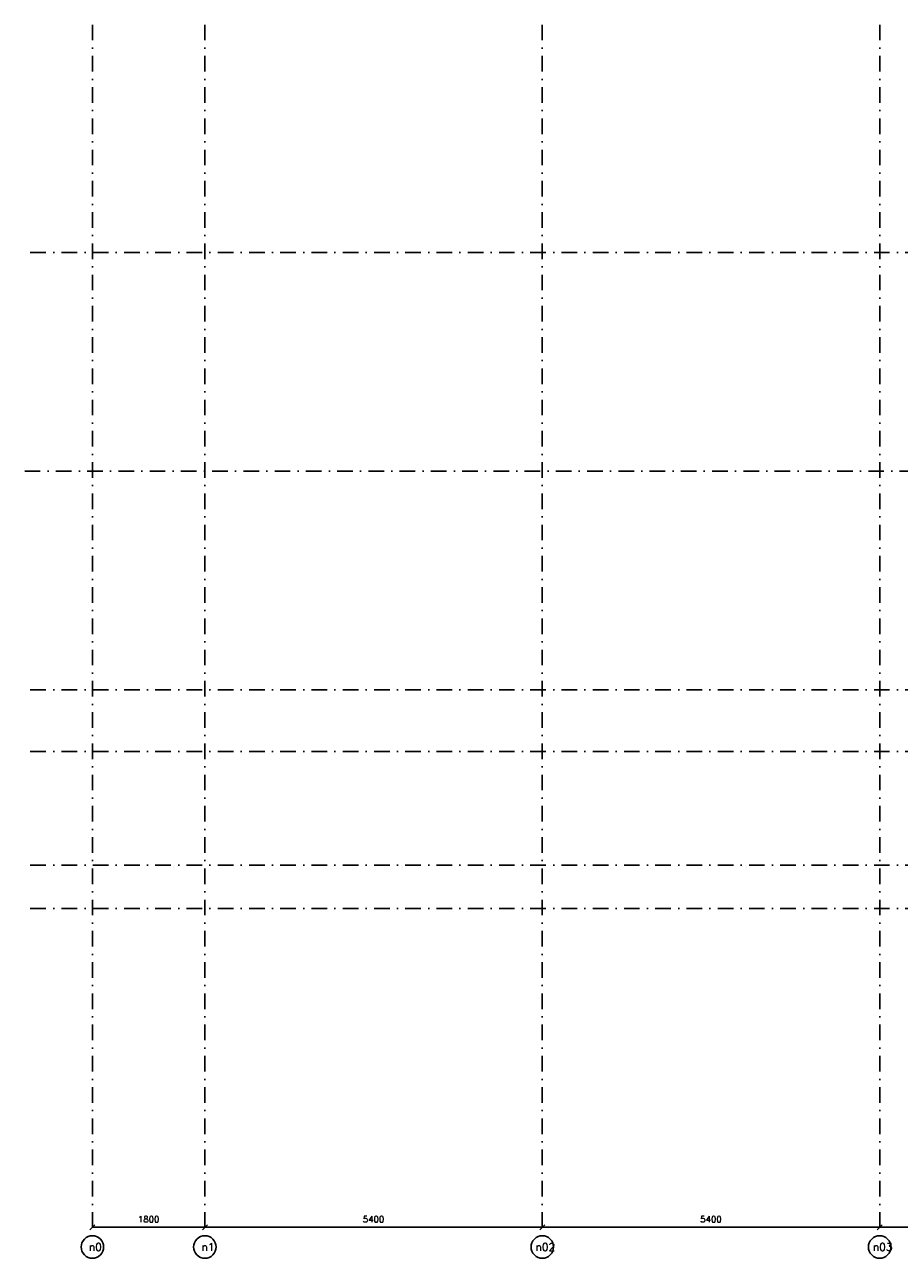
# Model space of a CAD drawing. Extents: x 0 to 317513, y 0 to 193913.
# Tile 9 of 105: x 150738 to 164736, y 148384 to 168143. Entities that reach past the tile are written whole.
import ezdxf
from ezdxf.enums import TextEntityAlignment as Align

# ---------------------------------------------------------------- set-up
doc = ezdxf.new("R2010")
doc.units = 0
doc.header["$LTSCALE"] = 20
doc.header["$MEASUREMENT"] = 0
doc.header["$PDSIZE"] = -1
doc.linetypes.add('DASHDOT', pattern=[25, 12.5, -6.25, 0, -6.25])
doc.linetypes.add('DD1', pattern=[2.66667, 1.66667, -0.5, 0, -0.5])
doc.layers.get('0').update_dxf_attribs({"linetype": 'CONTINUOUS'})
doc.layers.get('DEFPOINTS').update_dxf_attribs({"linetype": 'CONTINUOUS'})
for name, color, linetype in [('A--L$7A3-_STRAMIEN', 3, 'CONTINUOUS'), ('A--M$1A-_F123-', 1, 'CONTINUOUS'), ('A--T$7A-_STRAMIEN', 2, 'CONTINUOUS'), ('STRAMIEN', 8, 'DD1')]:
    doc.layers.add(name, color=color, linetype=linetype)
doc.styles.add('ALFA-0_25', font='ROMANS')
doc.styles.add('HIEMSTRA', font='romans.shx')
doc.dimstyles.get("Standard").update_dxf_attribs({"dimscale": 40, "dimtxt": 2.5, "dimasz": 2, "dimexe": 0.3, "dimexo": 0.3, "dimgap": 2, "dimtad": 1, "dimdec": 0, "dimzin": 0, "dimdsep": 46, "dimtxsty": 'HIEMSTRA', "dimblk1": 'OBLIQUE', "dimblk2": 'OBLIQUE', "dimsah": 1, "dimcen": 0.09, "dimdle": 0.3, "dimclrd": 1, "dimclre": 1, "dimclrt": 3, "dimadec": 0, "dimazin": 0, "dimtfac": 1, "dimtdec": 4, "dimtix": 1, "dimtmove": 2, "dimatfit": 3, "dimldrblk": 'OBLIQUE', "dimfxl": 0, "dimtvp": 625, "dimtolj": 1, "dimtzin": 0, "dimarcsym": 0})

# ---------------------------------------------------------------- blocks, each defined once
blk = doc.blocks.new('_OBLIQUE')
at = {"color": 0, "linetype": 'ByBlock'}
blk.add_line((-0.5, -0.5), (0.5, 0.5), dxfattribs=at)
blk = doc.blocks.new('*D496')
at = {"layer": 'A--M$1A-_F123-', "color": 1, "lineweight": -2}
for p, q in [((164422, 148908), (164422, 148896)), ((164422, 148896), (171622, 148896)), ((171622, 148908), (171622, 148896))]:
    blk.add_line(p, q, dxfattribs=at)
at = {"layer": 'DEFPOINTS', "color": 0}
for p in [(164422, 148896), (171622, 148896), (171622, 148896)]:
    blk.add_point(p, dxfattribs=at)
at = {"layer": 'A--M$1A-_F123-', "color": 1, "lineweight": -2, "xscale": 80, "yscale": 80, "zscale": 80, "rotation": 180}
blk.add_blockref('_OBLIQUE', (164422, 148896), dxfattribs=at)
at = {"layer": 'A--M$1A-_F123-', "color": 1, "lineweight": -2, "xscale": 80, "yscale": 80, "zscale": 80}
blk.add_blockref('_OBLIQUE', (171622, 148896), dxfattribs=at)
at = {"layer": 'A--M$1A-_F123-', "color": 3, "insert": (168022, 149026), "char_height": 100, "attachment_point": 5, "style": 'HIEMSTRA'}
blk.add_mtext('\\A1;7200', dxfattribs=at)
blk = doc.blocks.new('*D497')
at = {"layer": 'A--M$1A-_F123-', "color": 1, "lineweight": -2}
for p, q in [((159022, 148908), (159022, 148896)), ((159022, 148896), (164422, 148896)), ((164422, 148908), (164422, 148896))]:
    blk.add_line(p, q, dxfattribs=at)
at = {"layer": 'DEFPOINTS', "color": 0}
for p in [(159022, 148896), (164422, 148896), (164422, 148896)]:
    blk.add_point(p, dxfattribs=at)
at = {"layer": 'A--M$1A-_F123-', "color": 1, "lineweight": -2, "xscale": 80, "yscale": 80, "zscale": 80, "rotation": 180}
blk.add_blockref('_OBLIQUE', (159022, 148896), dxfattribs=at)
at = {"layer": 'A--M$1A-_F123-', "color": 1, "lineweight": -2, "xscale": 80, "yscale": 80, "zscale": 80}
blk.add_blockref('_OBLIQUE', (164422, 148896), dxfattribs=at)
at = {"layer": 'A--M$1A-_F123-', "color": 3, "insert": (161722, 149026), "char_height": 100, "attachment_point": 5, "style": 'HIEMSTRA'}
blk.add_mtext('\\A1;5400', dxfattribs=at)
blk = doc.blocks.new('*D498')
at = {"layer": 'A--M$1A-_F123-', "color": 1, "lineweight": -2}
for p, q in [((153622, 148908), (153622, 148896)), ((153622, 148896), (159022, 148896)), ((159022, 148908), (159022, 148896))]:
    blk.add_line(p, q, dxfattribs=at)
at = {"layer": 'DEFPOINTS', "color": 0}
for p in [(153622, 148896), (159022, 148896), (159022, 148896)]:
    blk.add_point(p, dxfattribs=at)
at = {"layer": 'A--M$1A-_F123-', "color": 1, "lineweight": -2, "xscale": 80, "yscale": 80, "zscale": 80, "rotation": 180}
blk.add_blockref('_OBLIQUE', (153622, 148896), dxfattribs=at)
at = {"layer": 'A--M$1A-_F123-', "color": 1, "lineweight": -2, "xscale": 80, "yscale": 80, "zscale": 80}
blk.add_blockref('_OBLIQUE', (159022, 148896), dxfattribs=at)
at = {"layer": 'A--M$1A-_F123-', "color": 3, "insert": (156322, 149026), "char_height": 100, "attachment_point": 5, "style": 'HIEMSTRA'}
blk.add_mtext('\\A1;5400', dxfattribs=at)
blk = doc.blocks.new('*D499')
at = {"layer": 'A--M$1A-_F123-', "color": 1, "lineweight": -2}
for p, q in [((151822, 148908), (151822, 148896)), ((153622, 148896), (151822, 148896)), ((153622, 148908), (153622, 148896))]:
    blk.add_line(p, q, dxfattribs=at)
at = {"layer": 'DEFPOINTS', "color": 0}
for p in [(151822, 148896), (151822, 148896), (153622, 148896)]:
    blk.add_point(p, dxfattribs=at)
at = {"layer": 'A--M$1A-_F123-', "color": 1, "lineweight": -2, "xscale": 80, "yscale": 80, "zscale": 80, "rotation": 180}
blk.add_blockref('_OBLIQUE', (151822, 148896), dxfattribs=at)
at = {"layer": 'A--M$1A-_F123-', "color": 1, "lineweight": -2, "xscale": 80, "yscale": 80, "zscale": 80}
blk.add_blockref('_OBLIQUE', (153622, 148896), dxfattribs=at)
at = {"layer": 'A--M$1A-_F123-', "color": 3, "insert": (152722, 149026), "char_height": 100, "attachment_point": 5, "style": 'HIEMSTRA'}
blk.add_mtext('\\A1;1800', dxfattribs=at)

msp = doc.modelspace()

# ---------------------------------------------------------------- linework, layer by layer
at = {"layer": 'A--L$7A3-_STRAMIEN', "linetype": 'Continuous'}
for centre in [(151822.3, 148581.7), (153622.3, 148581.7), (159022.3, 148581.7), (164422.3, 148581.7)]:
    msp.add_ellipse(centre, major_axis=(127.3, 127.3), ratio=1, dxfattribs=at)
at = {"layer": 'STRAMIEN', "linetype": 'DASHDOT'}
for p, q in [((151822.3, 168142.5), (151822.3, 148770)), ((153622.3, 168142.5), (153622.3, 148770)), ((159022.3, 168142.5), (159022.3, 148770)), ((164422.3, 168142.5), (164422.3, 148770)), ((150828.6, 164499.3), (241970.6, 164499.3)), ((150738.4, 160999.3), (241970.6, 160999.3)), ((150828.6, 157499.3), (241970.6, 157499.3)), ((150828.6, 156511.3), (241970.6, 156511.3)), ((150828.6, 154692.5), (241970.6, 154692.5)), ((150828.6, 153999.3), (241970.6, 153999.3))]:
    msp.add_line(p, q, dxfattribs=at)

# ---------------------------------------------------------------- texts
at = {"layer": 'A--T$7A-_STRAMIEN', "style": 'ALFA-0_25'}
for s, p in [('n0', (151870, 148581.7)), ('n1', (153670, 148581.7)), ('n02', (159070, 148581.7)), ('n03', (164470, 148581.7))]:
    msp.add_text(s, height=125, dxfattribs=at).set_placement(p, align=Align.MIDDLE_CENTER)

# ---------------------------------------------------------------- dimensions: what is measured, and where the dimension line sits
at = {"layer": 'A--M$1A-_F123-'}
for base, p1, p2, picture, middle in [((151822.3, 148896.4), (153622.3, 148896.4), (151822.3, 148896.4), '*D499', (152722.3, 149026.4)), ((159022.3, 148896.4), (153622.3, 148896.4), (159022.3, 148896.4), '*D498', (156322.3, 149026.4)), ((164422.3, 148896.4), (159022.3, 148896.4), (164422.3, 148896.4), '*D497', (161722.3, 149026.4)), ((171622.3, 148896.4), (164422.3, 148896.4), (171622.3, 148896.4), '*D496', (168022.3, 149026.4))]:
    dim = msp.add_linear_dim(base=base, p1=p1, p2=p2, dimstyle='Standard', override={"dimexe": 0, "dimcen": 0, "dimdle": 0, "dimtfac": 0.75, "dimtvp": 1.5}, dxfattribs=at)
    dim.commit()
    dim.dimension.update_dxf_attribs({"geometry": picture, "text_midpoint": middle})

doc.saveas('drawing.dxf')
